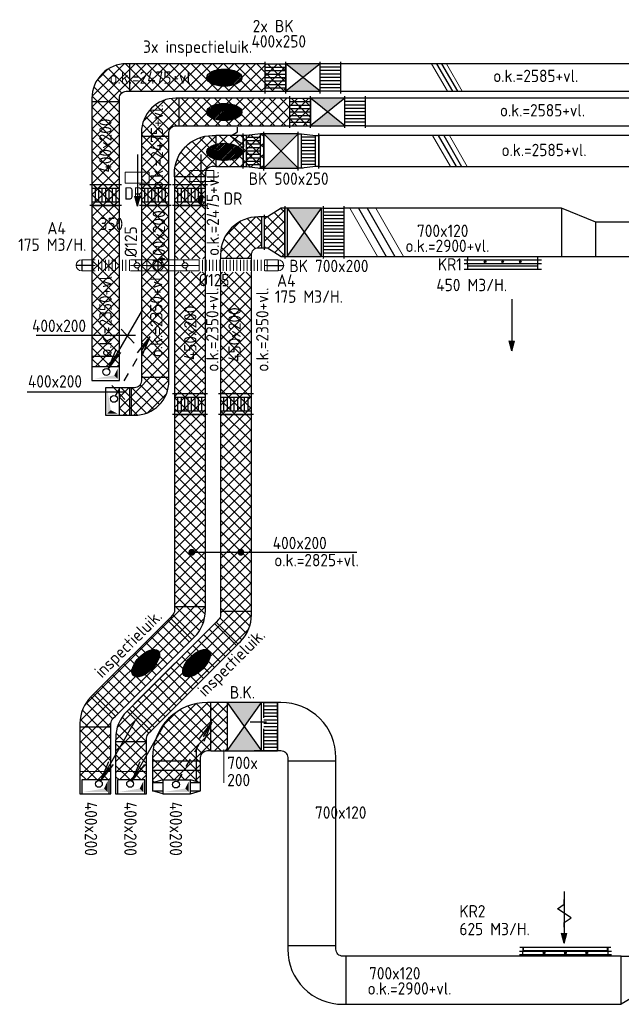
# Model space of a CAD drawing. Header units: millimetres. Extents: x -64377 to 14209, y 2594 to 51892.
# Tile 3 of 10: x -58274 to -49525, y 32169 to 46482. Entities that reach past the tile are written whole.
import ezdxf

# ---------------------------------------------------------------- set-up
doc = ezdxf.new("R2010")
doc.units = ezdxf.units.MM
doc.header["$LTSCALE"] = 50
for name, pattern in [('CENTRE', [50.8, 31.75, -6.35, 6.35, -6.35]), ('HIDDEN', [9.525, 6.35, -3.175]), ('HIDDEN2', [0.1875, 0.125, -0.0625])]:
    doc.linetypes.add(name, pattern=pattern)
for name, color, linetype in [('60', 3, 'Continuous'), ('61', 161, 'Continuous'), ('61-BRAND', 1, 'HIDDEN2'), ('WB570---_HARTLIJN', 1, 'CENTRE'), ('WL570---_RETOUR', 100, 'Continuous'), ('WL570---_TOEVOER', 200, 'Continuous'), ('WL5711--_T_KANAAL-H', 1, 'Continuous'), ('WL5711--_T_KANAAL-H1', 1, 'HIDDEN'), ('WL5711--_T_KANAAL-H2', 1, 'Continuous'), ('WL5712--_R_KANAAL-H', 1, 'Continuous'), ('WL5712--_R_KANAAL-H2', 1, 'Continuous'), ('WL5771--_T_KANAAL-H', 1, 'Continuous'), ('WL5771--_T_KANAAL-H1', 1, 'HIDDEN2'), ('WL5772--_R_KANAAL-H1', 1, 'HIDDEN2'), ('WM570---_RETOUR', 2, 'Continuous'), ('WM570---_TOEVOER', 2, 'Continuous')]:
    doc.layers.add(name, color=color, linetype=linetype)
for name, color, linetype, lineweight in [('WL570---_BESTAAND-HARTLIJN', 161, 'Continuous', 0), ('WL570---_BESTAAND-RETOUR', 140, 'Continuous', 0), ('WL570---_BESTAAND-TOEVOER', 180, 'Continuous', 0)]:
    doc.layers.add(name, color=color, linetype=linetype, lineweight=lineweight)
doc.styles.add('ISO', font='ISO', dxfattribs={"height": 162})
doc.styles.add('LZ-MAATVOEREN', font='simplex')
doc.styles.add('MAATVOERING', font='ISO')
pattern_1 = [(45, (-88882.36, -22723.14), (-79.54951, 79.54951), []), (135, (-88882.36, -22723.14), (-79.54951, -79.54951), [])]

# ---------------------------------------------------------------- blocks, each defined once
blk = doc.blocks.new('010')
at = {"layer": '61', "color": 0, "linetype": 'Continuous'}
for p, q in [((3.42, 6.7), (5.25, 9.09)), ((4, 6.93), (5.25, 9.09)), ((4.1, 6.31), (5.25, 9.09)), ((2.75, 4.76), (3.38, 5.85)), ((1.5, 2.6), (2.13, 3.68)), ((0.25, 0.43), (0.88, 1.52))]:
    blk.add_line(p, q, dxfattribs=at)
blk.add_circle((0, 0), 0.5, dxfattribs=at)
blk = doc.blocks.new('008')
at = {"layer": '61', "color": 0, "linetype": 'Continuous'}
for p in [(-5.25, -9.09), (-2.08, -2.82), (-1.4, -3.22)]:
    blk.add_line(p, (-0.25, -0.43), dxfattribs=at)
blk.add_circle((0, 0), 0.5, dxfattribs=at)
blk = doc.blocks.new('9-08B')
at = {"layer": '61', "color": 0}
blk.add_lwpolyline([(4, 0), (3.33, 0), (2.67, 1), (1.33, -1), (0.67, 0), (0, 0)], dxfattribs=at)
blk = doc.blocks.new('9-15')
at = {"layer": '61', "color": 0}
for p, q in [((0, 0), (7.5, 0)), ((7.5, 0), (6.05, 0.39)), ((7.5, 0), (6.05, -0.39))]:
    blk.add_line(p, q, dxfattribs=at)
blk.add_solid([(7.5, 0), (6.05, 0.39), (6.05, -0.39)], dxfattribs=at)
blk = doc.blocks.new('004')
at = {"layer": '60', "color": 0, "linetype": 'Continuous'}
for p, q in [((3.42, 6.7), (5.25, 9.09)), ((4, 6.93), (5.25, 9.09)), ((4.1, 6.31), (5.25, 9.09)), ((2.75, 4.76), (3.38, 5.85)), ((1.5, 2.6), (2.13, 3.68)), ((0.25, 0.43), (0.88, 1.52))]:
    blk.add_line(p, q, dxfattribs=at)
blk.add_circle((0, 0), 0.5, dxfattribs=at)
blk = doc.blocks.new('002')
at = {"layer": '60', "color": 0, "linetype": 'Continuous'}
for p in [(-5.25, -9.09), (-2.08, -2.82), (-1.4, -3.22)]:
    blk.add_line(p, (-0.25, -0.43), dxfattribs=at)
blk.add_circle((0, 0), 0.5, dxfattribs=at)
blk = doc.blocks.new('KARH')
for p, q in [((1, 0.5), (0, 0.5)), ((0, -0.5), (1, -0.5))]:
    blk.add_line(p, q)
at = {"invisible_edges": 15}
blk.add_3dface([(0, 0.5), (0, -0.5), (1, -0.5), (1, 0.5)], dxfattribs=at)
blk = doc.blocks.new('VV170012050012005000RG')
blk.add_lwpolyline([(0, 350), (500, 350), (500, -150), (0, -350)], close=True)
at = {"invisible_edges": 15}
blk.add_3dface([(0, 350), (500, 350), (500, -150), (0, -350)], dxfattribs=at)
blk = doc.blocks.new('ORN_T_K1025-75-50')
for points in [[(-562, 50), (562, 50)], [(-512, 50), (-512, 0), (512, 0), (512, 50)]]:
    blk.add_lwpolyline(points)
at = {"style": 'LZ-MAATVOEREN', "flags": 9}
for tag, p in [('ROS_TYPE', (626, 168)), ('ROS_M3H', (626, 148)), ('ROS_ZIJDE', (626, 128)), ('ROS_STAT', (626, 108))]:
    blk.add_attdef(tag, p, '', height=12.5, dxfattribs=at)
blk = doc.blocks.new('VSE1025751025750500R')
for p, q in [((-562, 50), (562, 50)), ((-562, 0), (562, 0)), ((-512, 0), (-512, 50)), ((512, 0), (512, 50))]:
    blk.add_line(p, q)
at = {"layer": 'WL5711--_T_KANAAL-H'}
for p, q in [((-262, 14), (-269, 3)), ((-250, 36), (-244, 47)), ((-6, 14), (-12, 3)), ((6, 36), (12, 47)), ((250, 14), (244, 3)), ((262, 36), (269, 47))]:
    blk.add_line(p, q, dxfattribs=at)
for centre in [(-256, 25), (0, 25), (256, 25)]:
    blk.add_circle(centre, 12.5, dxfattribs=at)
at = {"color": 1, "style": 'LZ-MAATVOEREN', "flags": 8}
blk.add_attdef('KLEP-SECTIE', (612, 50), '', height=180, dxfattribs=at)
blk = doc.blocks.new('VBO70012000050901-100')
blk.add_lwpolyline([(-350, -500), (350, -500), (350, -450, 0.414214), (-450, 350), (-500, 350), (-500, -350), (-450, -350, -0.414214), (-350, -450)], format="xyb", close=True)
blk = doc.blocks.new('VSE1240851240850500R')
for p, q in [((-670, 50), (670, 50)), ((-670, 0), (670, 0)), ((-620, 0), (-620, 50)), ((620, 0), (620, 50))]:
    blk.add_line(p, q)
at = {"layer": 'WL5711--_T_KANAAL-H'}
for p, q in [((-316, 14), (-322, 3)), ((-304, 36), (-298, 47)), ((-6, 14), (-12, 3)), ((6, 36), (12, 47)), ((304, 14), (298, 3)), ((316, 36), (322, 47))]:
    blk.add_line(p, q, dxfattribs=at)
for centre in [(-310, 25), (0, 25), (310, 25)]:
    blk.add_circle(centre, 12.5, dxfattribs=at)
at = {"color": 1, "style": 'LZ-MAATVOEREN', "flags": 8}
blk.add_attdef('KLEP-SECTIE', (720, 50), '', height=180, dxfattribs=at)
blk = doc.blocks.new('ORN_T_K1225-75-50')
for points in [[(-662, 50), (662, 50)], [(-612, 50), (-612, 0), (612, 0), (612, 50)]]:
    blk.add_lwpolyline(points)
at = {"style": 'LZ-MAATVOEREN', "flags": 9}
for tag, p in [('ROS_TYPE', (694, 134)), ('ROS_M3H', (694, 124)), ('ROS_ZIJDE', (694, 114)), ('ROS_STAT', (694, 104))]:
    blk.add_attdef(tag, p, '', height=6.25, dxfattribs=at)
blk = doc.blocks.new('VV170012040012005000RG')
blk.add_lwpolyline([(0, 350), (500, 350), (500, -50), (0, -350)], close=True)
at = {"invisible_edges": 15}
blk.add_3dface([(0, 350), (500, 350), (500, -50), (0, -350)], dxfattribs=at)
blk = doc.blocks.new('VBO40020000050901-100')
blk.add_lwpolyline([(-200, -350), (200, -350), (200, -300, 0.414214), (-300, 200), (-350, 200), (-350, -200), (-300, -200, -0.414214), (-200, -300)], format="xyb", close=True)
blk = doc.blocks.new('VBO45025000050901-100')
blk.add_lwpolyline([(-225, -375), (225, -375), (225, -325, 0.414214), (-325, 225), (-375, 225), (-375, -225), (-325, -225, -0.414214), (-225, -325)], format="xyb", close=True)
blk = doc.blocks.new('VBO40020000050901-100S')
blk.add_line((-200, 150), (200, 150))
blk.add_lwpolyline([(-200, 0), (200, 0), (200, 350), (-200, 350)], close=True)
at = {"layer": 'WL5711--_T_KANAAL-H1', "color": 0}
for points in [[(-175, 175), (-125, 275), (-175, 325)], [(-125, 275), (175, 325), (-175, 325)]]:
    blk.add_solid(points, dxfattribs=at)
blk = doc.blocks.new('OBO16000090ZE')
blk.add_lwpolyline([(-80, 0), (80, 0), (80, 160, 1), (-80, 160)], format="xyb", close=True)
at = {"layer": 'WB570---_HARTLIJN'}
for points in [[(-80, 160), (80, 160)], [(0, 0), (0, 240)]]:
    blk.add_lwpolyline(points, dxfattribs=at)
blk = doc.blocks.new('KARO')
for p, q in [((1, 0.5), (0, 0.5)), ((0, -0.5), (1, -0.5))]:
    blk.add_line(p, q)
at = {"invisible_edges": 15}
blk.add_3dface([(0, 0.5), (0, -0.5), (1, -0.5), (1, 0.5)], dxfattribs=at)
at = {"layer": 'WL570---_BESTAAND-HARTLIJN'}
blk.add_line((0, 0), (1, 0), dxfattribs=at)
blk = doc.blocks.new('FLLINE160')
blk.add_line((0, -80), (0, 80))
blk = doc.blocks.new('OEX16000100000')
at = {"rotation": 270}
for p in [(0, 1000), (0, 950), (0, 900), (0, 850), (0, 800), (0, 750), (0, 700), (0, 650), (0, 600), (0, 550), (0, 500), (0, 450), (0, 400), (0, 350), (0, 300), (0, 250), (0, 200), (0, 150), (0, 100), (0, 50)]:
    blk.add_blockref('FLLINE160', p, dxfattribs=at)
blk = doc.blocks.new('ORK16000000')
at = {"layer": 'WL5712--_R_KANAAL-H'}
for p, q in [((39, 10), (77, 21)), ((-39, -10), (-77, -21))]:
    blk.add_line(p, q, dxfattribs=at)
blk.add_circle((0, 0), 40, dxfattribs=at)
blk = doc.blocks.new('VBO45020000050901-100')
blk.add_lwpolyline([(-225, -375), (225, -375), (225, -325, 0.414214), (-325, 225), (-375, 225), (-375, -225), (-325, -225, -0.414214), (-225, -325)], format="xyb", close=True)
blk = doc.blocks.new('VBK70020000050000')
blk.add_lwpolyline([(0, -350), (500, -350), (500, 350), (0, 350)], close=True)
at = {"layer": 'WL5711--_T_KANAAL-H', "color": 0}
for p, q in [((0, -350), (500, 350)), ((0, 350), (500, -350))]:
    blk.add_line(p, q, dxfattribs=at)
at = {"layer": 'WL5711--_T_KANAAL-H2', "color": 0}
for points in [[(0, 350), (500, 350), (250, 0)], [(0, -350), (500, -350), (250, 0)]]:
    blk.add_solid(points, dxfattribs=at)
blk = doc.blocks.new('VV370020070012002000GO')
at = {"color": 0}
for p, q in [((0, 350), (200, 350)), ((0, -350), (200, -350))]:
    blk.add_line(p, q, dxfattribs=at)
at = {"layer": 'WL5711--_T_KANAAL-H1', "color": 0}
for p, q in [((0, -350), (0, 350)), ((0, 300), (200, 300)), ((200, -350), (200, 350)), ((0, 250), (200, 250)), ((0, 200), (200, 200)), ((0, 150), (200, 150)), ((0, 100), (200, 100)), ((0, 50), (200, 50)), ((0, 0), (200, 0)), ((0, -50), (200, -50)), ((0, -100), (200, -100)), ((0, -150), (200, -150)), ((0, -200), (200, -200)), ((0, -250), (200, -250)), ((0, -300), (200, -300))]:
    blk.add_line(p, q, dxfattribs=at)
blk = doc.blocks.new('VBO45020000050451-100')
blk.add_lwpolyline([(-225, -185), (225, -185), (225, -135, 0.198912), (64, 254), (29, 290), (-290, -29), (-254, -64, -0.198912), (-225, -135)], format="xyb", close=True)
blk = doc.blocks.new('VBK40020000050000')
blk.add_lwpolyline([(0, -200), (500, -200), (500, 200), (0, 200)], close=True)
at = {"layer": 'WL5712--_R_KANAAL-H', "color": 0}
for p, q in [((0, -200), (500, 200)), ((0, 200), (500, -200))]:
    blk.add_line(p, q, dxfattribs=at)
at = {"layer": 'WL5712--_R_KANAAL-H2', "color": 0}
for points in [[(0, 200), (500, 200), (250, 0)], [(0, -200), (500, -200), (250, 0)]]:
    blk.add_solid(points, dxfattribs=at)
blk = doc.blocks.new('UISO')
for p, q in [((0, 0.18), (1, 0.757)), ((0, 0), (1, 0.577))]:
    blk.add_line(p, q)
at = {"layer": 'WL570---_BESTAAND-TOEVOER'}
for p, q in [((0, 0.36), (1, 0.937)), ((0, -0.18), (1, 0.397))]:
    blk.add_line(p, q, dxfattribs=at)
blk = doc.blocks.new('VBK50025000050000')
blk.add_lwpolyline([(0, -250), (500, -250), (500, 250), (0, 250)], close=True)
at = {"layer": 'WL5711--_T_KANAAL-H', "color": 0}
for p, q in [((0, -250), (500, 250)), ((0, 250), (500, -250))]:
    blk.add_line(p, q, dxfattribs=at)
at = {"layer": 'WL5711--_T_KANAAL-H2', "color": 0}
for points in [[(0, 250), (500, 250), (250, 0)], [(0, -250), (500, -250), (250, 0)]]:
    blk.add_solid(points, dxfattribs=at)
blk = doc.blocks.new('OEX1600052300')
at = {"rotation": 180}
for p in [(50, 0), (100, 0), (150, 0), (200, 0), (250, 0), (300, 0), (350, 0), (400, 0), (450, 0), (500, 0)]:
    blk.add_blockref('FLLINE160', p, dxfattribs=at)
blk = doc.blocks.new('VV340020040025003000KO')
for p, q in [((0, -230), (0, 230)), ((0, 200), (300, 200)), ((300, -230), (300, 230)), ((0, -200), (300, -200))]:
    blk.add_line(p, q)
at = {"layer": 'WL5771--_T_KANAAL-H1'}
for p, q in [((0, -200), (0, 200)), ((300, -200), (300, 200))]:
    blk.add_line(p, q, dxfattribs=at)
at = {"layer": 'WL5771--_T_KANAAL-H1', "color": 0}
for p, q in [((0, 150), (300, 150)), ((0, 100), (300, 100)), ((0, 50), (300, 50)), ((0, 0), (300, 0)), ((0, -50), (300, -50)), ((0, -100), (300, -100)), ((0, -150), (300, -150))]:
    blk.add_line(p, q, dxfattribs=at)
blk = doc.blocks.new('VTR450200500250-253-0')
at = {"layer": 'WL5772--_R_KANAAL-H1', "linetype": 'Continuous'}
h = blk.add_hatch(dxfattribs=at)
h.set_pattern_fill('_U', color=0, scale=50, style=0, pattern_type=0)
h.set_pattern_definition([(0, (0, -225), (0, 50), [])])
h.paths.add_polyline_path([(50, -225), (250, -250), (250, 250), (50, 225)])
for p, q in [((0, -255), (0, 255)), ((300, -280), (300, 280))]:
    blk.add_line(p, q)
blk.add_lwpolyline([(0, -225), (50, -225), (250, -250), (300, -250), (300, 250), (250, 250), (50, 225), (0, 225)], close=True)
at = {"layer": 'WL5772--_R_KANAAL-H1', "color": 0}
for p, q in [((50, -225), (50, 225)), ((250, -250), (250, 250))]:
    blk.add_line(p, q, dxfattribs=at)
blk = doc.blocks.new('VV27002004502005030-0')
for p, q in [((-300, -380), (-300, 380)), ((0, -255), (0, 255))]:
    blk.add_line(p, q)
blk.add_lwpolyline([(-300, -350), (-250, -350), (-50, -225), (0, -225), (0, 225), (-50, 225), (-250, 350), (-300, 350)], close=True)
blk = doc.blocks.new('VV370020070012003000GO')
for p, q in [((0, -380), (0, 380)), ((0, 350), (300, 350)), ((300, -380), (300, 380)), ((0, -350), (300, -350))]:
    blk.add_line(p, q)
at = {"layer": 'WL5711--_T_KANAAL-H1'}
for p, q in [((0, -350), (0, 350)), ((300, -350), (300, 350))]:
    blk.add_line(p, q, dxfattribs=at)
at = {"layer": 'WL5711--_T_KANAAL-H1', "color": 0}
for p, q in [((0, 300), (300, 300)), ((0, 250), (300, 250)), ((0, 200), (300, 200)), ((0, 150), (300, 150)), ((0, 100), (300, 100)), ((0, 50), (300, 50)), ((0, 0), (300, 0)), ((0, -50), (300, -50)), ((0, -100), (300, -100)), ((0, -150), (300, -150)), ((0, -200), (300, -200)), ((0, -250), (300, -250)), ((0, -300), (300, -300))]:
    blk.add_line(p, q, dxfattribs=at)
blk = doc.blocks.new('VSP4502004502001003-0')
for p, q in [((0, -255), (0, 255)), ((300, -255), (300, 255))]:
    blk.add_line(p, q)
blk.add_lwpolyline([(0, -225), (300, -225), (300, 225), (0, 225)], close=True)
at = {"layer": 'WL5771--_T_KANAAL-H', "color": 0}
for p, q in [((50, -225), (50, 225)), ((50, 175), (250, 175)), ((250, -225), (250, 225)), ((50, 125), (250, 125)), ((50, 75), (250, 75)), ((50, 25), (250, 25)), ((50, -25), (250, -25)), ((50, -75), (250, -75)), ((50, -125), (250, -125)), ((50, -175), (250, -175))]:
    blk.add_line(p, q, dxfattribs=at)
blk = doc.blocks.new('VSP4002004002001003-0')
for p, q in [((0, -230), (0, 230)), ((300, -230), (300, 230))]:
    blk.add_line(p, q)
blk.add_lwpolyline([(0, -200), (300, -200), (300, 200), (0, 200)], close=True)
at = {"layer": 'WL5711--_T_KANAAL-H', "color": 0}
for p, q in [((50, -200), (50, 200)), ((50, 150), (250, 150)), ((250, -200), (250, 200)), ((50, 100), (250, 100)), ((50, 50), (250, 50)), ((50, 0), (250, 0)), ((50, -50), (250, -50)), ((50, -100), (250, -100)), ((50, -150), (250, -150))]:
    blk.add_line(p, q, dxfattribs=at)
blk = doc.blocks.new('VSP4002004002001003-1')
for p, q in [((0, -230), (0, 230)), ((300, -230), (300, 230))]:
    blk.add_line(p, q)
blk.add_lwpolyline([(0, -200), (300, -200), (300, 200), (0, 200)], close=True)
at = {"layer": 'WL5712--_R_KANAAL-H', "color": 0}
for p, q in [((50, -200), (50, 200)), ((50, 150), (250, 150)), ((250, -200), (250, 200)), ((50, 100), (250, 100)), ((50, 50), (250, 50)), ((50, 0), (250, 0)), ((50, -50), (250, -50)), ((50, -100), (250, -100)), ((50, -150), (250, -150))]:
    blk.add_line(p, q, dxfattribs=at)
blk = doc.blocks.new('VSP4502004502001003-1')
for p, q in [((0, -255), (0, 255)), ((300, -255), (300, 255))]:
    blk.add_line(p, q)
blk.add_lwpolyline([(0, -225), (300, -225), (300, 225), (0, 225)], close=True)
at = {"layer": 'WL5711--_T_KANAAL-H', "color": 0}
for p, q in [((50, -225), (50, 225)), ((50, 175), (250, 175)), ((250, -225), (250, 225)), ((50, 125), (250, 125)), ((50, 75), (250, 75)), ((50, 25), (250, 25)), ((50, -25), (250, -25)), ((50, -75), (250, -75)), ((50, -125), (250, -125)), ((50, -175), (250, -175))]:
    blk.add_line(p, q, dxfattribs=at)

msp = doc.modelspace()

# ---------------------------------------------------------------- hatches: boundary and pattern name
at = {"layer": 'WL570---_RETOUR'}
h = msp.add_hatch(dxfattribs=at)
h.set_pattern_fill('ANSI37', color=256, scale=900, style=0)
h.set_pattern_definition(pattern_1)
h.paths.add_polyline_path([(-54403, 45491), (-54703, 45491), (-54703, 45441), (-54403, 45441)])
h.paths.add_polyline_path([(-54403, 45541), (-54703, 45541), (-54703, 45491), (-54403, 45491)])
h.paths.add_polyline_path([(-54403, 45591), (-54703, 45591), (-54703, 45541), (-54403, 45541)])
h.paths.add_polyline_path([(-54403, 45641), (-54703, 45641), (-54703, 45591), (-54403, 45591)])
h.paths.add_polyline_path([(-54403, 45691), (-54703, 45691), (-54703, 45641), (-54403, 45641)])
h.paths.add_polyline_path([(-54403, 45741), (-54703, 45741), (-54703, 45691), (-54403, 45691)])
h.paths.add_polyline_path([(-54403, 45791), (-54703, 45791), (-54703, 45741), (-54403, 45741)])
h.paths.add_polyline_path([(-54403, 45841), (-54703, 45841), (-54703, 45791), (-54403, 45791)])
h.paths.add_polyline_path([(-54047, 45341), (-54347, 45341), (-54347, 45291), (-54047, 45291)])
h.paths.add_polyline_path([(-54047, 45291), (-54347, 45291), (-54347, 45241), (-54047, 45241)])
h.paths.add_polyline_path([(-54047, 45241), (-54347, 45241), (-54347, 45191), (-54047, 45191)])
h.paths.add_polyline_path([(-54047, 45191), (-54347, 45191), (-54347, 45141), (-54047, 45141)])
h.paths.add_polyline_path([(-54047, 45141), (-54347, 45141), (-54347, 45091), (-54047, 45091)])
h.paths.add_polyline_path([(-54047, 45091), (-54347, 45091), (-54347, 45041), (-54047, 45041)])
h.paths.add_polyline_path([(-54047, 45041), (-54347, 45041), (-54347, 44991), (-54047, 44991)])
h.paths.add_polyline_path([(-54047, 44991), (-54347, 44991), (-54347, 44941), (-54346, 44941), (-54047, 44941)])
h.paths.add_polyline_path([(-54347, 45341), (-55953, 45341), (-55953, 44941), (-54347, 44941)])
h.paths.add_polyline_path([(-55953, 45341), (-56003, 45341, 0.414214), (-56503, 44841), (-56503, 44791), (-56103, 44791), (-56103, 44841, -0.414214), (-56003, 44941), (-55953, 44941)])
h = msp.add_hatch(dxfattribs=at)
h.set_pattern_fill('ANSI31', color=256, scale=5, angle=180, style=0)
h.set_pattern_definition([(225, (-59094.096, 72419.986), (11.22532, -11.22532), [])])
edge = h.paths.add_edge_path()
edge.add_ellipse((-55299, 45140), major_axis=(255, 0), ratio=0.489711, start_angle=0, end_angle=360)
h = msp.add_hatch(dxfattribs=at)
h.set_pattern_fill('ANSI37', color=256, scale=900, style=0)
h.set_pattern_definition(pattern_1)
h.paths.add_polyline_path([(-56103, 44791), (-56503, 44791), (-56503, 41281), (-56103, 41281)])
h.paths.add_polyline_path([(-56103, 41231), (-56103, 41281), (-56503, 41281), (-56503, 41231, -0.414214), (-56603, 41131), (-56653, 41131), (-56653, 40731), (-56603, 40731, 0.414214)])
h.paths.add_polyline_path([(-56674, 40731), (-56653, 40731), (-56653, 41131), (-56674, 41131)])
h.paths.add_polyline_path([(-56674, 41131), (-56824, 41131), (-56824, 40731), (-56674, 40731)])
h = msp.add_hatch(dxfattribs=at)
h.set_pattern_fill('ANSI37', color=256, scale=900, style=0)
h.set_pattern_definition(pattern_1)
h.paths.add_polyline_path([(-55769, 37471), (-56087, 37789), (-57200, 36676), (-56882, 36358)])
h.paths.add_polyline_path([(-56682, 36461), (-56363, 36143), (-55099, 37407), (-55417, 37725)])
h.paths.add_polyline_path([(-57200, 36676), (-57235, 36641, 0.198912), (-57397, 36252), (-57397, 36202), (-56947, 36202), (-56947, 36252, -0.198912), (-56917, 36323), (-56882, 36358)])
h.paths.add_polyline_path([(-56878, 36037), (-56878, 35987), (-56428, 35987), (-56428, 36037, -0.198912), (-56399, 36108), (-56363, 36143), (-56682, 36461), (-56717, 36426, 0.198912)])
h.paths.add_polyline_path([(-56342, 35757), (-56342, 35707), (-55642, 35707), (-55642, 35757, -0.414214), (-55542, 35857), (-55492, 35857), (-55492, 36557), (-55542, 36557, 0.414214)])
h.paths.add_polyline_path([(-55642, 35568), (-55642, 35707), (-56342, 35707), (-56342, 35568)])
h.paths.add_polyline_path([(-56342, 35568), (-56342, 35390), (-56192, 35431), (-55792, 35431), (-55642, 35390), (-55642, 35568)])
h = msp.add_hatch(dxfattribs=at)
h.set_pattern_fill('ANSI37', color=256, scale=900, style=0)
h.set_pattern_definition(pattern_1)
h.paths.add_polyline_path([(-55492, 35856), (-55257, 35856), (-55257, 36556), (-55492, 36556)])
at = {"layer": 'WL570---_TOEVOER'}
h = msp.add_hatch(dxfattribs=at)
h.set_pattern_fill('ANSI37', color=256, scale=900, style=0)
h.set_pattern_definition(pattern_1)
h.paths.add_polyline_path([(-56673, 45841), (-56673, 45441), (-54703, 45441), (-54703, 45841)])
h.paths.add_polyline_path([(-57223, 45341), (-57223, 45291), (-56823, 45291), (-56823, 45341, -0.414214), (-56723, 45441), (-56673, 45441), (-56673, 45841), (-56723, 45841, 0.414214)])
h = msp.add_hatch(dxfattribs=at)
h.set_pattern_fill('ANSI31', color=256, scale=5, angle=180, style=0)
h.set_pattern_definition([(225, (-41309.045, 30540.944), (11.22532, -11.22532), [])])
edge = h.paths.add_edge_path()
edge.add_ellipse((-55299, 45639), major_axis=(255, 0), ratio=0.489711, start_angle=0, end_angle=360)
h = msp.add_hatch(dxfattribs=at)
h.set_pattern_fill('ANSI37', color=256, scale=900, style=0)
h.set_pattern_definition(pattern_1)
h.paths.add_polyline_path([(-56823, 45291), (-57223, 45291), (-57223, 41587), (-56823, 41587)])
h.paths.add_polyline_path([(-57223, 41587), (-57223, 41437), (-56823, 41437), (-56823, 41587)])
h = msp.add_hatch(dxfattribs=at)
h.set_pattern_fill('ANSI37', color=256, scale=900, style=0)
h.set_pattern_definition(pattern_1)
h.paths.add_polyline_path([(-54974, 44797), (-54974, 44347), (-54774, 44322), (-54774, 44822)])
h.paths.add_polyline_path([(-55024, 44347), (-54974, 44347), (-54974, 44797), (-55024, 44797)])
h.paths.add_polyline_path([(-54724, 44822), (-54774, 44822), (-54774, 44322), (-54724, 44322)])
h.paths.add_polyline_path([(-55423, 44797), (-55423, 44347), (-55024, 44347), (-55024, 44797)])
h.paths.add_polyline_path([(-56023, 44247), (-56023, 44197), (-55573, 44197), (-55573, 44247, -0.414214), (-55473, 44347), (-55423, 44347), (-55423, 44797), (-55473, 44797, 0.414214)])
h.paths.add_polyline_path([(-56023, 44197), (-56023, 44079), (-55573, 44079), (-55573, 44197)])
h.paths.add_polyline_path([(-56823, 44029), (-56823, 44079), (-57223, 44079), (-57223, 44029)])
h.paths.add_polyline_path([(-56103, 44029), (-56103, 44079), (-56503, 44079), (-56503, 44029)])
h.paths.add_polyline_path([(-56023, 44079), (-56023, 44029), (-55573, 44029), (-55573, 44079)])
h.paths.add_polyline_path([(-56023, 43829), (-55973, 43829), (-55973, 44029), (-56023, 44029)])
h.paths.add_polyline_path([(-55973, 43829), (-55923, 43829), (-55923, 44029), (-55973, 44029)])
h.paths.add_polyline_path([(-55923, 43829), (-55873, 43829), (-55873, 44029), (-55923, 44029)])
h.paths.add_polyline_path([(-55823, 44029), (-55873, 44029), (-55873, 43829), (-55823, 43829)])
h.paths.add_polyline_path([(-55823, 43829), (-55773, 43829), (-55773, 44029), (-55823, 44029)])
h.paths.add_polyline_path([(-55723, 44029), (-55773, 44029), (-55773, 43829), (-55723, 43829)])
h.paths.add_polyline_path([(-55723, 43829), (-55673, 43829), (-55673, 44029), (-55723, 44029)])
h.paths.add_polyline_path([(-55673, 43829), (-55623, 43829), (-55623, 44029), (-55673, 44029)])
h.paths.add_polyline_path([(-55573, 44029), (-55623, 44029), (-55623, 43829), (-55573, 43829)])
h.paths.add_polyline_path([(-55573, 43779), (-55573, 43829), (-56023, 43829), (-56023, 43779)])
h.paths.add_polyline_path([(-56503, 43829), (-56503, 43779), (-56103, 43779), (-56103, 43829)])
h.paths.add_polyline_path([(-56103, 44029), (-56153, 44029), (-56153, 43829), (-56103, 43829)])
h.paths.add_polyline_path([(-56203, 43829), (-56153, 43829), (-56153, 44029), (-56203, 44029)])
h.paths.add_polyline_path([(-56203, 44029), (-56253, 44029), (-56253, 43829), (-56203, 43829)])
h.paths.add_polyline_path([(-56253, 44029), (-56303, 44029), (-56303, 43829), (-56253, 43829)])
h.paths.add_polyline_path([(-56303, 44029), (-56353, 44029), (-56353, 43829), (-56303, 43829)])
h.paths.add_polyline_path([(-56403, 43829), (-56353, 43829), (-56353, 44029), (-56403, 44029)])
h.paths.add_polyline_path([(-56403, 44029), (-56453, 44029), (-56453, 43829), (-56403, 43829)])
h.paths.add_polyline_path([(-56453, 44029), (-56503, 44029), (-56503, 43829), (-56453, 43829)])
h.paths.add_polyline_path([(-56823, 43779), (-56823, 43829), (-57223, 43829), (-57223, 43779)])
h.paths.add_polyline_path([(-56823, 44029), (-56873, 44029), (-56873, 43829), (-56823, 43829)])
h.paths.add_polyline_path([(-56873, 44029), (-56923, 44029), (-56923, 43829), (-56873, 43829)])
h.paths.add_polyline_path([(-56923, 44029), (-56973, 44029), (-56973, 43829), (-56923, 43829)])
h.paths.add_polyline_path([(-56973, 44029), (-57023, 44029), (-57023, 43829), (-56973, 43829)])
h.paths.add_polyline_path([(-57023, 44029), (-57073, 44029), (-57073, 43829), (-57023, 43829)])
h.paths.add_polyline_path([(-57073, 44029), (-57123, 44029), (-57123, 43829), (-57073, 43829)])
h.paths.add_polyline_path([(-57173, 43829), (-57123, 43829), (-57123, 44029), (-57173, 44029)])
h.paths.add_polyline_path([(-57173, 44029), (-57223, 44029), (-57223, 43829), (-57173, 43829)])
h = msp.add_hatch(dxfattribs=at)
h.set_pattern_fill('ANSI31', color=256, scale=5, angle=180, style=0)
h.set_pattern_definition([(225, (-59094.096, 71840.26), (11.22532, -11.22532), [])])
edge = h.paths.add_edge_path()
edge.add_ellipse((-55299, 44560), major_axis=(255, 0), ratio=0.489711, start_angle=0, end_angle=360)
h = msp.add_hatch(dxfattribs=at)
h.set_pattern_fill('ANSI37', color=256, scale=900, style=0)
h.set_pattern_definition(pattern_1)
h.paths.add_polyline_path([(-55573, 43779), (-56023, 43779), (-56023, 43004), (-55573, 43004)])
h.paths.add_polyline_path([(-55573, 42817), (-56023, 42817), (-56023, 41042), (-55573, 41042)])
h = msp.add_hatch(dxfattribs=at)
h.set_pattern_fill('ANSI37', color=256, scale=900, style=0)
h.set_pattern_definition(pattern_1)
h.paths.add_polyline_path([(-55353, 43066), (-55353, 43016), (-54903, 43016), (-54903, 43066, -0.414214), (-54803, 43166), (-54753, 43166), (-54753, 43616), (-54803, 43616, 0.414214)])
h.paths.add_polyline_path([(-54720, 43166), (-54670, 43166), (-54470, 43041), (-54420, 43041), (-54420, 43741), (-54470, 43741), (-54670, 43616), (-54720, 43616)])
h = msp.add_hatch(dxfattribs=at)
h.set_pattern_fill('ANSI37', color=256, scale=900, style=0)
h.set_pattern_definition(pattern_1)
h.paths.add_polyline_path([(-54903, 42812), (-55353, 42812), (-55353, 41042), (-54903, 41042)])
h = msp.add_hatch(dxfattribs=at)
h.set_pattern_fill('ANSI37', color=256, scale=900, style=0)
h.set_pattern_definition(pattern_1)
h.paths.add_polyline_path([(-54903, 40742), (-55353, 40742), (-55353, 37882), (-54903, 37882)])
h.paths.add_polyline_path([(-54903, 40742), (-54903, 40792), (-55353, 40792), (-55353, 40742)])
h.paths.add_polyline_path([(-55353, 41042), (-55353, 40992), (-54903, 40992), (-54903, 41042)])
h.paths.add_polyline_path([(-54953, 40792), (-54903, 40792), (-54903, 40992), (-54953, 40992)])
h.paths.add_polyline_path([(-54953, 40992), (-55003, 40992), (-55003, 40792), (-54953, 40792)])
h.paths.add_polyline_path([(-55053, 40792), (-55003, 40792), (-55003, 40992), (-55053, 40992)])
h.paths.add_polyline_path([(-55053, 40992), (-55103, 40992), (-55103, 40792), (-55053, 40792)])
h.paths.add_polyline_path([(-55153, 40792), (-55103, 40792), (-55103, 40992), (-55153, 40992)])
h.paths.add_polyline_path([(-55203, 40792), (-55153, 40792), (-55153, 40992), (-55203, 40992)])
h.paths.add_polyline_path([(-55203, 40992), (-55253, 40992), (-55253, 40792), (-55203, 40792)])
h.paths.add_polyline_path([(-55253, 40992), (-55303, 40992), (-55303, 40792), (-55253, 40792)])
h.paths.add_polyline_path([(-55303, 40992), (-55353, 40992), (-55353, 40792), (-55303, 40792)])
h.paths.add_polyline_path([(-55573, 40992), (-55573, 41042), (-56023, 41042), (-56023, 40992)])
h.paths.add_polyline_path([(-55573, 40742), (-55573, 40792), (-56023, 40792), (-56023, 40742)])
h.paths.add_polyline_path([(-55623, 40792), (-55573, 40792), (-55573, 40992), (-55623, 40992)])
h.paths.add_polyline_path([(-55623, 40992), (-55673, 40992), (-55673, 40792), (-55623, 40792)])
h.paths.add_polyline_path([(-55673, 40992), (-55723, 40992), (-55723, 40792), (-55673, 40792)])
h.paths.add_polyline_path([(-55773, 40792), (-55723, 40792), (-55723, 40992), (-55773, 40992)])
h.paths.add_polyline_path([(-55773, 40992), (-55823, 40992), (-55823, 40792), (-55773, 40792)])
h.paths.add_polyline_path([(-55873, 40792), (-55823, 40792), (-55823, 40992), (-55873, 40992)])
h.paths.add_polyline_path([(-55873, 40992), (-55923, 40992), (-55923, 40792), (-55873, 40792)])
h.paths.add_polyline_path([(-55973, 40792), (-55923, 40792), (-55923, 40992), (-55973, 40992)])
h.paths.add_polyline_path([(-55973, 40992), (-56023, 40992), (-56023, 40792), (-55973, 40792)])
h.paths.add_polyline_path([(-56023, 37945), (-55573, 37945), (-55573, 40742), (-56023, 40742)])
h.paths.add_polyline_path([(-56023, 37945), (-56023, 37895, -0.198912), (-56052, 37825), (-56087, 37789), (-55769, 37471), (-55734, 37506, 0.198912), (-55573, 37895), (-55573, 37945)])
h.paths.add_polyline_path([(-55353, 37882), (-55353, 37832, -0.198912), (-55382, 37761), (-55417, 37725), (-55099, 37407), (-55064, 37443, 0.198912), (-54903, 37832), (-54903, 37882)])
h = msp.add_hatch(dxfattribs=at)
h.set_pattern_fill('ANSI31', color=256, scale=5, angle=45, style=0)
h.set_pattern_definition([(90, (-34467.693, 20522.435), (-15.875, 5e-15), [])])
edge = h.paths.add_edge_path()
edge.add_ellipse((-56441, 37129), major_axis=(-180, -180), ratio=0.489711, start_angle=0, end_angle=360)
h = msp.add_hatch(dxfattribs=at)
h.set_pattern_fill('ANSI31', color=256, scale=5, angle=45, style=0)
h.set_pattern_definition([(90, (-33729.28, 20522.435), (-15.875, 5e-15), [])])
edge = h.paths.add_edge_path()
edge.add_ellipse((-55702, 37129), major_axis=(-180, -180), ratio=0.489711, start_angle=0, end_angle=360)
h = msp.add_hatch(dxfattribs=at)
h.set_pattern_fill('ANSI37', color=256, scale=900, style=0)
h.set_pattern_definition(pattern_1)
h.paths.add_polyline_path([(-56878, 35431), (-56428, 35431), (-56428, 35987), (-56878, 35987)])
h.paths.add_polyline_path([(-56947, 36202), (-57397, 36202), (-57397, 35431), (-56947, 35431)])

# ---------------------------------------------------------------- linework, layer by layer
msp.add_line((-56289, 36217), (-55099, 37407))
at = {"layer": '61-BRAND'}
for p, q in [((-54924, 36276), (-54681, 36276)), ((-55706, 35874), (-55706, 35387))]:
    msp.add_line(p, q, dxfattribs=at)
at = {"layer": 'WL570---_BESTAAND-RETOUR'}
msp.add_line((-55306, 35874), (-55306, 35387), dxfattribs=at)
at = {"layer": 'WL570---_BESTAAND-TOEVOER'}
for p, q in [((-56738, 44265), (-56738, 44106)), ((-56389, 44265), (-56738, 44265)), ((-56389, 44106), (-56389, 44265)), ((-55800, 44288), (-55800, 44130)), ((-55451, 44288), (-55800, 44288)), ((-55451, 44130), (-55451, 44288)), ((-56738, 44106), (-56389, 44106)), ((-55800, 44130), (-55451, 44130)), ((-57397, 35555), (-56947, 35555)), ((-56878, 35555), (-56428, 35555))]:
    msp.add_line(p, q, dxfattribs=at)
at = {"layer": 'WL570---_RETOUR'}
for p, q in [((-55642, 35568), (-56342, 35568)), ((-56342, 35568), (-56342, 35270)), ((-55642, 35270), (-55642, 35568)), ((-56192, 35431), (-56342, 35390)), ((-56192, 35390), (-56342, 35390)), ((-56192, 35431), (-56192, 35231)), ((-56192, 35431), (-55792, 35431)), ((-55792, 35231), (-55792, 35431)), ((-55642, 35390), (-55792, 35431)), ((-55642, 35390), (-55792, 35390)), ((-56342, 35270), (-56192, 35270)), ((-56192, 35231), (-56342, 35270)), ((-56192, 35231), (-55792, 35231)), ((-55792, 35270), (-55642, 35270)), ((-55792, 35231), (-55642, 35270))]:
    msp.add_line(p, q, dxfattribs=at)
msp.add_ellipse((-55299, 45140), major_axis=(255, 0), ratio=0.489711, dxfattribs=at)
for points in [[(-55817, 35403), (-55867, 35306), (-55817, 35256)], [(-55867, 35306), (-56167, 35256), (-55817, 35256)]]:
    msp.add_solid(points, dxfattribs=at)
at = {"layer": 'WL570---_TOEVOER'}
for p, q in [((-56607, 36535), (-55417, 37725)), ((-56971, 35431), (-57371, 35431)), ((-57371, 35431), (-57371, 35231)), ((-56971, 35231), (-56971, 35431)), ((-56453, 35431), (-56853, 35431)), ((-56853, 35431), (-56853, 35231)), ((-56453, 35231), (-56453, 35431)), ((-57397, 35231), (-56947, 35231)), ((-56878, 35231), (-56428, 35231))]:
    msp.add_line(p, q, dxfattribs=at)
for centre, major_axis in [((-55299, 45639), (255, 0)), ((-55299, 44560), (255, 0)), ((-56441, 37129), (-180, -180)), ((-55702, 37129), (-180, -180))]:
    msp.add_ellipse(centre, major_axis=major_axis, ratio=0.489711, dxfattribs=at)
for points in [[(-56996, 35414), (-57046, 35306), (-56996, 35256)], [(-56478, 35408), (-56528, 35306), (-56478, 35256)], [(-57046, 35306), (-57346, 35256), (-56996, 35256)], [(-56528, 35306), (-56828, 35256), (-56478, 35256)]]:
    msp.add_solid(points, dxfattribs=at)
at = {"layer": 'WM570---_RETOUR'}
for p, q in [((-56743, 40960), (-56932, 41163)), ((-56724, 41068), (-58167, 41068))]:
    msp.add_line(p, q, dxfattribs=at)
at = {"layer": 'WM570---_TOEVOER'}
for p, q in [((-56609, 41781), (-56798, 41984)), ((-56590, 41890), (-58032, 41890)), ((-53373, 38739), (-55764, 38739))]:
    msp.add_line(p, q, dxfattribs=at)
at = {"layer": 'WM570---_TOEVOER', "const_width": 50}
for points in [[(-55795, 38740, 1), (-55745, 38740, 1)], [(-55083, 38740, 1), (-55033, 38740, 1)]]:
    msp.add_lwpolyline(points, format="xyb", close=True, dxfattribs=at)

# ---------------------------------------------------------------- block references
at = {"layer": 'WL570---_BESTAAND-RETOUR', "xscale": -1, "rotation": 90}
for p in [(-57212, 42911), (-56103, 42911)]:
    msp.add_blockref('OBO16000090ZE', p, dxfattribs=at)
at = {"layer": 'WL570---_BESTAAND-RETOUR'}
msp.add_blockref('OEX1600052300', (-57178, 42911), dxfattribs=at)
at = {"layer": 'WL570---_BESTAAND-RETOUR', "yscale": 160, "zscale": 160, "rotation": 180}
for p, xscale in [((-56262, 42911), 397.8927709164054), ((-55664, 42911), 599.498619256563)]:
    msp.add_blockref('KARO', p, dxfattribs=dict(at, xscale=xscale))
at = {"layer": 'WL570---_BESTAAND-RETOUR'}
for name, p, rotation in [('OBO16000090ZE', (-56423, 42911), 270), ('OEX16000100000', (-54664, 42911), 90), ('OBO16000090ZE', (-54675, 42911), 270)]:
    msp.add_blockref(name, p, dxfattribs=dict(at, rotation=rotation))
at = {"layer": 'WL570---_BESTAAND-RETOUR', "xscale": 33.59782950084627, "yscale": 160, "zscale": 160}
msp.add_blockref('KARO', (-54708, 42911), dxfattribs=at)
at = {"layer": 'WL570---_BESTAAND-TOEVOER', "rotation": 270}
for name, p, xscale, yscale, zscale in [('9-08B', (-55107, 44920), 100, 100, 100), ('9-15', (-56562, 44523), 100, 100, 100), ('9-15', (-55638, 44523), 100, 100, 100), ('KARH', (-55128, 43016), 14.73766705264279, 450, 200), ('KARH', (-55128, 43002), 189.5651787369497, 450, 200)]:
    msp.add_blockref(name, p, dxfattribs=dict(at, xscale=xscale, yscale=yscale, zscale=zscale))
at = {"layer": 'WL570---_BESTAAND-TOEVOER'}
for name, p, xscale, yscale, zscale in [('KARH', (-53886, 43391), 31.75059499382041, 700, 200), ('KARO', (-57178, 42911), -33.59782950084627, 160, 160)]:
    msp.add_blockref(name, p, dxfattribs=dict(at, xscale=xscale, yscale=yscale, zscale=zscale))
at = {"layer": 'WL570---_BESTAAND-TOEVOER', "rotation": 90}
for p in [(-56568, 42911), (-55870, 42911)]:
    msp.add_blockref('ORK16000000', p, dxfattribs=at)
at = {"layer": 'WL570---_RETOUR'}
for name, p in [('VV340020040025003000KO', (-54347, 45141)), ('VBK70020000050000', (-55257, 36206)), ('VV370020070012002000GO', (-54725, 36206)), ('VBO70012000050901-100', (-54025, 36207)), ('VSE1240851240850500R', (-50338, 32893)), ('ORN_T_K1225-75-50', (-50338, 32952)), ('VV170012040012005000RG', (-49525, 32519))]:
    msp.add_blockref(name, p, dxfattribs=at)
at = {"layer": 'WL570---_RETOUR', "xscale": -1}
msp.add_blockref('VV340020040025003000KO', (-53247, 45141), dxfattribs=at)
at = {"layer": 'WL570---_RETOUR'}
for name, p, rotation in [('VBO40020000050901-100', (-56303, 45141), 89.99999999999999), ('VBK40020000050000', (-53547, 45141), 180), ('VSP4002004002001003-1', (-56303, 43779), 90), ('VBO40020000050901-100', (-56303, 40931), 270), ('VBO40020000050901-100S', (-56674, 40931), 90), ('VBO70012000050901-100', (-55992, 36207), 90), ('VBO70012000050901-100', (-54025, 32519), 180)]:
    msp.add_blockref(name, p, dxfattribs=dict(at, rotation=rotation))
for name, p, xscale, yscale, zscale, rotation in [('KARH', (-54346, 45141), 1606.813212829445, 400, 200, 180), ('KARH', (-41434, 45141), 11812.48286222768, 400, 200, 180), ('KARH', (-56303, 41281), 3509.614135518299, 400, 200, 90), ('KARH', (-55257, 36206), 235.0903041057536, 700, 200, 180), ('KARH', (-55992, 35707), 138.5017068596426, 700, 120, 270), ('KARH', (-54025, 35707), 2687.21334407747, 700, 120, 270), ('9-15', (-50355, 33810), 100, 100, 100, 270), ('9-08B', (-50355, 33692), 100, 100, 100, 270), ('KARH', (-50338, 32992), 48.34935247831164, 1240, 85, 270), ('KARH', (-50338, 32893), 24.06499281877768, 1240, 85, 270)]:
    msp.add_blockref(name, p, dxfattribs=dict(at, xscale=xscale, yscale=yscale, zscale=zscale, rotation=rotation))
for name, p, xscale, yscale, zscale in [('004', (-56903, 40970), 100, 100, 100), ('KARH', (-56674, 40931), 20.70725493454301, 400, 200), ('KARH', (-54863, 36207), 337.3141723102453, 700, 120), ('KARH', (-54757, 36206), 31.75059499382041, 700, 200), ('010', (-56001, 35364), 100, 100, 100), ('KARH', (-53525, 32519), 4000.124901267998, 700, 120)]:
    msp.add_blockref(name, p, dxfattribs=dict(at, xscale=xscale, yscale=yscale, zscale=zscale))
at = {"layer": 'WL570---_TOEVOER'}
for name, p, rotation in [('VBO40020000050901-100', (-57023, 45641), 90), ('VBK40020000050000', (-53903, 45641), 180), ('VBK50025000050000', (-54224, 44572), 180), ('VSP4002004002001003-0', (-57023, 43779), 90), ('VSP4502004502001003-1', (-55798, 43779), 90), ('VV27002004502005030-0', (-54720, 43391), 180), ('VBO45020000050901-100', (-55128, 43391), 90), ('ORN_T_K1025-75-50', (-51250, 42901), 180), ('VBO40020000050901-100S', (-57023, 41587), 180), ('VSP4502004502001003-0', (-55798, 40742), 90), ('VSP4502004502001003-0', (-55128, 40742), 90), ('VBO45020000050451-100', (-55798, 37761), 314.9999999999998), ('VBO45020000050451-100', (-55128, 37697), 315), ('VBO45020000050451-100', (-57172, 36387), 134.9999999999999), ('VBO45020000050451-100', (-56653, 36172), 134.9999999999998)]:
    msp.add_blockref(name, p, dxfattribs=dict(at, rotation=rotation))
for name, p, xscale, yscale, zscale, rotation in [('KARH', (-54702, 45641), 1968.842181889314, 400, 200, 180), ('UISO', (-52212, 45841), 400, 400, 400, 270), ('KARH', (-57023, 41587), 3704.018986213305, 400, 200, 90.00000000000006), ('UISO', (-52188, 44797), 450, 450, 450, 270), ('KARH', (-55798, 43004), 1262.692252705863, 450, 200, 90), ('KARH', (-54386, 43391), 33.91015067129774, 700, 200, 180), ('KARH', (-50394, 43391), 3160.359911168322, 700, 120, 180), ('UISO', (-53349, 43741), 700, 700, 700, 270), ('KARH', (-46453, 43291), 3441.050950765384, 500, 120, 180), ('KARH', (-55798, 43004), 186.2760688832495, 450, 200, 270), ('KARH', (-51250, 42990), 50.99903497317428, 1025, 75, 90), ('KARH', (-51250, 42940), 74.8869347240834, 1025, 75, 270), ('KARH', (-55798, 42817), 4871.988822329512, 450, 200, 270), ('KARH', (-55128, 42812), 4930.55666540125, 450, 200, 270), ('9-15', (-51117, 42420), -100, 100, 100, 90), ('002', (-57015, 41361), 100, 100, 100, 180), ('KARH', (-55928, 37630), 1573.818770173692, 450, 200, 224.9999999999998), ('KARH', (-56522, 36302), 1788.014925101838, 450, 200, 44.99999999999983), ('KARH', (-55258, 37566), 1683.302883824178, 450, 200, 225), ('008', (-57122, 35374), 100, 100, 100, 180), ('008', (-56668, 35374), 100, 100, 100, 180), ('KARH', (-57172, 35231), 971.5705634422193, 450, 200, 90), ('KARH', (-56653, 35231), 756.3085019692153, 450, 200, 90)]:
    msp.add_blockref(name, p, dxfattribs=dict(at, xscale=xscale, yscale=yscale, zscale=zscale, rotation=rotation))
for name, p in [('VV340020040025003000KO', (-54703, 45641)), ('VTR450200500250-253-0', (-55024, 44572)), ('VBK70020000050000', (-54386, 43391)), ('VV370020070012003000GO', (-53855, 43391)), ('VSE1025751025750500R', (-51250, 42940))]:
    msp.add_blockref(name, p, dxfattribs=at)
at = {"layer": 'WL570---_TOEVOER', "xscale": -1}
for name, p in [('VV340020040025003000KO', (-53603, 45641)), ('VTR450200500250-253-0', (-53924, 44572)), ('VBO45025000050901-100', (-55798, 44572))]:
    msp.add_blockref(name, p, dxfattribs=at)
at = {"layer": 'WL570---_TOEVOER', "zscale": 200}
for p, xscale, yscale in [((-53598, 45641), 6459.428285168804, 400), ((-55423, 44572), 398.3231400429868, 450), ((-53925, 44572), 11902.04197547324, 450), ((-54753, 43391), 31.13647797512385, 450)]:
    msp.add_blockref('KARH', p, dxfattribs=dict(at, xscale=xscale, yscale=yscale))
at = {"layer": 'WL570---_TOEVOER', "xscale": -1, "rotation": 180}
msp.add_blockref('VV170012050012005000RG', (-50394, 43391), dxfattribs=at)

# ---------------------------------------------------------------- texts
at = {"layer": 'WL570---_BESTAAND-TOEVOER', "style": 'ISO'}
for s, p in [('DR', (-56754, 43867)), ('DR', (-55309, 43791)), ('350', (-57111, 43422))]:
    msp.add_text(s, height=180, dxfattribs=at).set_placement(p)
at = {"layer": 'WM570---_RETOUR'}
for s, rotation, style, p in [('o.k.=2475+vl.', 90, 'MAATVOERING', (-56188, 44020)), ('400x200', 90, 'MAATVOERING', (-56160, 42926)), ('%%c125', 90, 'ISO', (-56568, 43029)), ('o.k.=2350+vl.', 90, 'MAATVOERING', (-56197, 41574)), ('o.k.=2350+vl.', 90, 'MAATVOERING', (-55383, 41365)), ('450x200', 90, 'MAATVOERING', (-55059, 41509)), ('400x200', 270, 'ISO', (-56092, 35112))]:
    msp.add_text(s, height=180, rotation=rotation, dxfattribs=dict(at, style=style)).set_placement(p)
for s, style, p in [('o.k.=2585+vl.', 'MAATVOERING', (-51290, 45075)), ('A4', 'ISO', (-57871, 43362)), ('175 M3/H.', 'ISO', (-58295, 43121)), ('%%c125', 'ISO', (-55672, 42607)), ('400x200', 'MAATVOERING', (-58153, 41134)), ('B.K.', 'MAATVOERING', (-55218, 36614)), ('700x', 'MAATVOERING', (-55255, 35589)), ('200', 'MAATVOERING', (-55255, 35339)), ('700x120', 'MAATVOERING', (-53979, 34867)), ('KR2', 'MAATVOERING', (-51879, 33432)), ('625 M3/H.', 'MAATVOERING', (-51879, 33173)), ('700x120', 'MAATVOERING', (-53193, 32530)), ('o.k.=2900+vl.', 'MAATVOERING', (-53215, 32310))]:
    msp.add_text(s, height=180, dxfattribs=dict(at, style=style)).set_placement(p)
at = {"layer": 'WM570---_TOEVOER'}
for s, style, p in [('2x BK', 'ISO', (-54885, 46299)), ('400x250', 'MAATVOERING', (-54902, 46077)), ('3x inspectieluik.', 'MAATVOERING', (-56479, 45999)), ('o.k.=2475+vl.', 'MAATVOERING', (-56968, 45550)), ('o.k.=2585+vl.', 'MAATVOERING', (-51388, 45575)), ('o.k.=2585+vl.', 'MAATVOERING', (-51267, 44498)), ('BK 500x250', 'MAATVOERING', (-54944, 44081)), ('700x120', 'MAATVOERING', (-52496, 43323)), ('o.k.=2900+vl.', 'MAATVOERING', (-52664, 43105)), ('BK 700x200', 'MAATVOERING', (-54353, 42812)), ('KR1', 'ISO', (-52192, 42835)), ('A4', 'ISO', (-54531, 42601)), ('450 M3/H.', 'ISO', (-52215, 42535)), ('175 M3/H.', 'ISO', (-54563, 42366)), ('400x200', 'MAATVOERING', (-58094, 41942)), ('400x200', 'MAATVOERING', (-54594, 38785)), ('o.k.=2825+vl.', 'MAATVOERING', (-54572, 38536))]:
    msp.add_text(s, height=180, dxfattribs=dict(at, style=style)).set_placement(p)
for s, rotation, style, p in [('400x200', 90, 'MAATVOERING', (-56938, 44260)), ('o.k.=2475+vl.', 90, 'MAATVOERING', (-55376, 43048)), ('o.k.=2350+vl.', 90, 'MAATVOERING', (-56936, 41583)), ('o.k.=2350+vl.', 90, 'MAATVOERING', (-54656, 41365)), ('450x200', 90, 'MAATVOERING', (-55703, 41534)), ('inspectieluik.', 45, 'MAATVOERING', (-57078, 36901)), ('inspectieluik.', 45, 'MAATVOERING', (-55579, 36627)), ('400x200', 270, 'ISO', (-57327, 35112)), ('400x200', 270, 'ISO', (-56753, 35112))]:
    msp.add_text(s, height=180, rotation=rotation, dxfattribs=dict(at, style=style)).set_placement(p)

doc.saveas('drawing.dxf')
